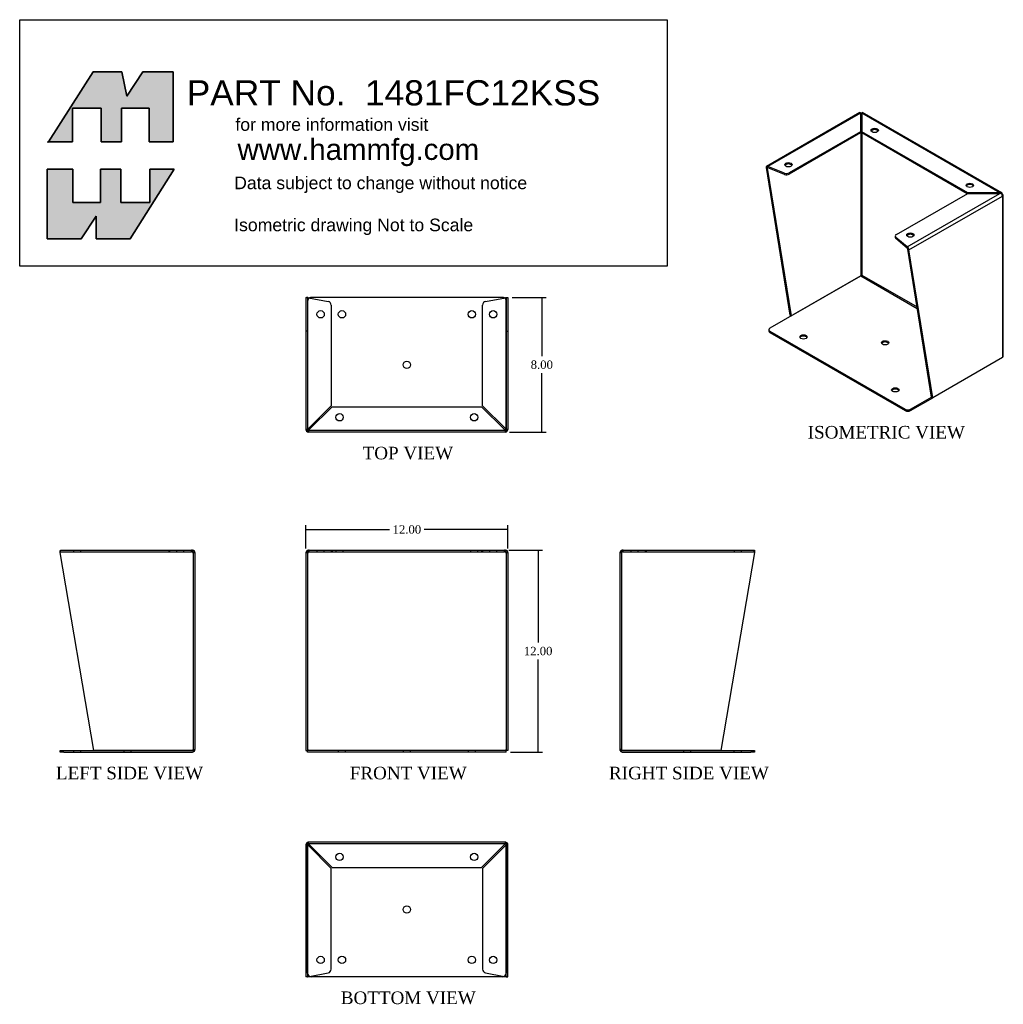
# Model space of a CAD drawing. Header units: inches. Extents: x 0 to 58.5, y 0.3 to 58.8.
import ezdxf
from ezdxf.enums import TextEntityAlignment as Align
from ezdxf.lldxf.tags import DXFTag

# ---------------------------------------------------------------- set-up
doc = ezdxf.new("R2010")
doc.units = ezdxf.units.IN
doc.header["$MEASUREMENT"] = 0
doc.layers.add('COM51473', color=7, linetype='Continuous')
doc.layers.add('Default', color=7, linetype='Continuous')
doc.styles.add('SEACAD_Times_New_Roman', font='times.ttf')
tags = doc.linetypes.add('HIDDEN2', pattern=[0.1875, 0.125, -0.0625]).pattern_tags.tags
tags[6:7] = [DXFTag(74, 4), DXFTag(75, 0), DXFTag(340, '0'), DXFTag(46, 0.0), DXFTag(50, 0.0), DXFTag(44, 0.0), DXFTag(45, 0.0)]
tags[4:5] = [DXFTag(74, 4), DXFTag(75, 0), DXFTag(340, '0'), DXFTag(46, 0.0), DXFTag(50, 0.0), DXFTag(44, 0.0), DXFTag(45, 0.0)]
doc.dimstyles.new('ANSI', dxfattribs={"dimtxt": 0.5, "dimasz": 0.5, "dimexe": 0.25, "dimexo": 0.25, "dimgap": 0.25, "dimtad": 0, "dimtih": 1, "dimtoh": 1, "dimzin": 4, "dimdsep": 46, "dimtxsty": 'SEACAD_Times_New_Roman', "dimblk1": '_SE_FILLED', "dimblk2": '_SE_FILLED', "dimsah": 1, "dimcen": 0.25, "dimadec": 0, "dimazin": 0, "dimtfac": 1, "dimtofl": 0, "dimtmove": 0, "dimatfit": 3, "dimfxl": 0, "dimtolj": 1, "dimtzin": 4, "dimarcsym": 0})

# ---------------------------------------------------------------- blocks, each defined once
blk = doc.blocks.new('SG')
at = {"layer": 'Default', "color": 7, "linetype": 'Continuous'}
for p, q in [((12.185, 48.338), (12.185, 52.494)), ((12.185, 52.494), (13.705, 52.494)), ((13.705, 52.494), (13.705, 50.502)), ((15.355, 50.502), (15.355, 52.494)), ((15.355, 52.494), (16.554, 52.494)), ((16.554, 52.494), (16.554, 50.502)), ((19.724, 52.494), (17.111, 48.338)), ((18.289, 50.502), (18.289, 52.494)), ((18.289, 52.494), (19.724, 52.494)), ((13.705, 50.502), (15.355, 50.502)), ((16.554, 50.502), (18.289, 50.502)), ((15.098, 49.688), (14.198, 48.338)), ((15.098, 48.338), (15.098, 49.688)), ((14.198, 48.338), (12.185, 48.338)), ((17.111, 48.338), (15.098, 48.338))]:
    blk.add_line(p, q, dxfattribs=at)
blk = doc.blocks.new('SE')
blk.add_blockref('SG', (0, 0))
blk = doc.blocks.new('SG1')
at = {"layer": 'Default', "color": 7, "linetype": 'Continuous'}
for p, q in [((14.926, 58.277), (12.255, 54.121)), ((16.618, 58.277), (14.926, 58.277)), ((16.918, 56.842), (16.618, 58.277)), ((17.861, 58.277), (16.918, 56.842)), ((19.681, 58.277), (17.861, 58.277)), ((19.681, 54.121), (19.681, 58.277)), ((13.684, 54.121), (13.684, 56.113)), ((13.684, 56.113), (15.397, 56.113)), ((15.397, 56.113), (15.397, 54.121)), ((16.597, 54.121), (16.597, 56.113)), ((16.597, 56.113), (18.246, 56.113)), ((18.246, 56.113), (18.246, 54.121)), ((12.255, 54.121), (13.684, 54.121)), ((15.397, 54.121), (16.597, 54.121)), ((18.246, 54.121), (19.681, 54.121))]:
    blk.add_line(p, q, dxfattribs=at)
blk = doc.blocks.new('SE1')
blk.add_blockref('SG1', (0, 0))
blk = doc.blocks.new('SE2')
at = {"layer": 'COM51473', "color": 7, "linetype": 'Continuous'}
for p, q in [((12.964, 29.686), (12.964, 29.774)), ((14.964, 17.925), (12.964, 29.686)), ((12.974, 29.829), (20.763, 29.829)), ((20.821, 29.829), (20.763, 29.829)), ((20.82, 29.774), (20.82, 29.686)), ((20.82, 29.686), (20.821, 29.686)), ((20.821, 29.734), (20.821, 29.829)), ((20.821, 29.686), (20.964, 29.686)), ((20.859, 29.716), (20.934, 29.774)), ((20.964, 29.686), (20.964, 17.972)), ((12.964, 17.829), (12.964, 17.924)), ((12.964, 17.924), (13.184, 17.924)), ((13.184, 17.829), (12.964, 17.829)), ((13.184, 17.924), (20.821, 17.924)), ((13.184, 17.829), (20.821, 17.829)), ((20.821, 17.925), (14.964, 17.925)), ((20.821, 17.925), (20.955, 17.925)), ((20.955, 17.924), (20.821, 17.924))]:
    blk.add_line(p, q, dxfattribs=at)
at = {"layer": 'COM51473', "color": 7, "linetype": 'HIDDEN2'}
for p, q in [((12.974, 29.734), (12.974, 29.829)), ((12.974, 29.734), (20.763, 29.734)), ((13.745, 29.829), (13.745, 29.734)), ((14.182, 29.734), (14.182, 29.829)), ((19.406, 29.829), (19.406, 29.734)), ((19.464, 29.829), (19.464, 29.734)), ((19.87, 29.829), (19.87, 29.734)), ((20.307, 29.734), (20.307, 29.829)), ((20.763, 29.734), (20.763, 29.829)), ((20.821, 29.734), (20.763, 29.734)), ((20.869, 29.686), (20.869, 17.972)), ((13.745, 17.924), (13.745, 17.829)), ((14.182, 17.829), (14.182, 17.924)), ((16.745, 17.924), (16.745, 17.829)), ((17.182, 17.829), (17.182, 17.924)), ((20.869, 17.972), (20.964, 17.972))]:
    blk.add_line(p, q, dxfattribs=at)
for centre, radius, start, end in [((20.759, 29.624), 0.11, 56.06422, 87.84538), ((20.821, 17.972), 0.048, 270, 0)]:
    blk.add_arc(centre, radius, start, end, dxfattribs=at)
at = {"layer": 'COM51473', "color": 7, "linetype": 'Continuous'}
for centre, radius, start, end in [((20.821, 29.686), 0.143, 37.58384, 90), ((20.821, 29.686), 0.048, 37.58398, 89.99986), ((20.821, 29.686), 0.048, 0, 37.58384), ((20.821, 29.686), 0.143, 0, 37.58384), ((20.821, 17.972), 0.143, 270, 340.38706), ((20.821, 17.972), 0.143, 340.38706, 0)]:
    blk.add_arc(centre, radius, start, end, dxfattribs=at)
at = {"layer": 'COM51473', "color": 7, "linetype": 'HIDDEN2'}
blk.add_ellipse((20.821, 17.972), major_axis=(-0.048, 0), ratio=0.99836, start_param=1.570796, end_param=3.141593, dxfattribs=at)
at = {"layer": 'COM51473', "color": 7, "linetype": 'Continuous'}
blk.add_ellipse((20.821, 17.972), major_axis=(-0.143, 0), ratio=0.99836, start_param=2.799282, end_param=3.141593, dxfattribs=at)
for points in [[(12.964, 29.774), (12.965, 29.791), (12.967, 29.805), (12.971, 29.824), (12.972, 29.829), (12.974, 29.829)], [(20.763, 29.829), (20.773, 29.829), (20.782, 29.824), (20.801, 29.805), (20.811, 29.791), (20.82, 29.774)]]:
    blk.add_open_spline(points, degree=3, knots=[0, 0, 0, 0, 0.5, 0.5, 1, 1, 1, 1], dxfattribs=at)
at = {"layer": 'COM51473', "color": 7, "linetype": 'HIDDEN2'}
blk.add_open_spline([(12.964, 29.716), (12.965, 29.722), (12.967, 29.726), (12.971, 29.733), (12.972, 29.734), (12.974, 29.734)], degree=3, knots=[0, 0, 0, 0, 0.5, 0.5, 1, 1, 1, 1], dxfattribs=at)
blk = doc.blocks.new('SE3')
at = {"layer": 'COM51473', "color": 7, "linetype": 'Continuous'}
for p, q in [((27.563, 29.686), (27.563, 17.925)), ((27.563, 29.686), (27.706, 29.686)), ((27.668, 29.716), (27.593, 29.774)), ((27.763, 29.829), (27.706, 29.829)), ((27.706, 29.774), (27.706, 29.829)), ((27.706, 29.686), (27.706, 29.774)), ((27.763, 29.829), (39.362, 29.829)), ((39.42, 29.829), (39.362, 29.829)), ((39.42, 29.774), (39.42, 29.829)), ((39.42, 29.774), (39.42, 29.686)), ((39.42, 29.686), (39.563, 29.686)), ((39.458, 29.716), (39.533, 29.774)), ((39.563, 29.686), (39.563, 17.925)), ((27.563, 17.925), (27.658, 17.925)), ((27.658, 17.925), (27.706, 17.972)), ((27.658, 17.924), (27.706, 17.972)), ((27.658, 17.829), (27.658, 17.924)), ((39.468, 17.829), (27.658, 17.829)), ((39.468, 17.925), (39.42, 17.972)), ((39.468, 17.924), (39.42, 17.972)), ((39.563, 17.925), (39.468, 17.925)), ((39.468, 17.829), (39.468, 17.924))]:
    blk.add_line(p, q, dxfattribs=at)
at = {"layer": 'COM51473', "color": 7, "linetype": 'HIDDEN2'}
for p, q in [((27.658, 29.686), (27.658, 17.925)), ((27.763, 29.734), (27.706, 29.734)), ((27.763, 29.734), (27.763, 29.829)), ((27.763, 29.734), (39.362, 29.734)), ((28.219, 29.829), (28.219, 29.734)), ((28.656, 29.734), (28.656, 29.829)), ((29.063, 29.829), (29.063, 29.734)), ((29.12, 29.829), (29.12, 29.734)), ((29.344, 29.829), (29.344, 29.734)), ((29.781, 29.734), (29.781, 29.829)), ((37.344, 29.829), (37.344, 29.734)), ((37.781, 29.734), (37.781, 29.829)), ((38.005, 29.829), (38.005, 29.734)), ((38.063, 29.829), (38.063, 29.734)), ((38.469, 29.829), (38.469, 29.734)), ((38.906, 29.734), (38.906, 29.829)), ((39.362, 29.734), (39.362, 29.829)), ((39.42, 29.734), (39.362, 29.734)), ((39.468, 29.686), (39.468, 17.925)), ((39.468, 17.924), (27.658, 17.924)), ((29.485, 17.924), (29.485, 17.829)), ((29.922, 17.829), (29.922, 17.924)), ((33.344, 17.924), (33.344, 17.829)), ((33.781, 17.829), (33.781, 17.924)), ((37.203, 17.924), (37.203, 17.829)), ((37.64, 17.829), (37.64, 17.924))]:
    blk.add_line(p, q, dxfattribs=at)
at = {"layer": 'COM51473', "color": 7, "linetype": 'Continuous'}
for centre, radius, start, end in [((27.706, 29.686), 0.143, 142.41616, 180), ((27.706, 29.686), 0.143, 90.00005, 142.41611), ((27.706, 29.686), 0.048, 142.41616, 180), ((27.706, 29.686), 0.048, 90, 142.41616), ((39.42, 29.686), 0.143, 37.58388, 89.99998), ((39.42, 29.686), 0.048, 37.58384, 90), ((39.42, 29.686), 0.048, 0, 37.58384), ((39.42, 29.686), 0.143, 0, 37.58384)]:
    blk.add_arc(centre, radius, start, end, dxfattribs=at)
at = {"layer": 'COM51473', "color": 7, "linetype": 'HIDDEN2'}
for centre, start, end in [((27.768, 29.624), 92.15471, 123.93569), ((39.358, 29.624), 56.06431, 87.84529)]:
    blk.add_arc(centre, 0.11, start, end, dxfattribs=at)
at = {"layer": 'COM51473', "color": 7, "linetype": 'Continuous'}
for points in [[(27.763, 29.829), (27.754, 29.829), (27.744, 29.824), (27.725, 29.805), (27.716, 29.791), (27.706, 29.774)], [(39.42, 29.774), (39.41, 29.791), (39.401, 29.805), (39.382, 29.824), (39.372, 29.829), (39.362, 29.829)]]:
    blk.add_open_spline(points, degree=3, knots=[0, 0, 0, 0, 0.5, 0.5, 1, 1, 1, 1], dxfattribs=at)
blk = doc.blocks.new('SE4')
at = {"layer": 'COM51473', "color": 7, "linetype": 'Continuous'}
for p, q in [((46.222, 29.686), (46.222, 17.972)), ((46.222, 29.686), (46.365, 29.686)), ((46.327, 29.716), (46.252, 29.774)), ((46.423, 29.829), (46.365, 29.829)), ((46.365, 29.734), (46.365, 29.829)), ((46.365, 29.686), (46.365, 29.774)), ((46.365, 29.686), (46.365, 29.686)), ((46.423, 29.829), (54.212, 29.829)), ((54.222, 29.686), (52.222, 17.925)), ((54.222, 29.774), (54.222, 29.686)), ((46.365, 17.925), (46.231, 17.925)), ((46.231, 17.924), (46.365, 17.924)), ((52.222, 17.925), (46.365, 17.925)), ((46.365, 17.924), (54.002, 17.924)), ((46.365, 17.829), (54.002, 17.829)), ((54.002, 17.924), (54.222, 17.924)), ((54.222, 17.829), (54.002, 17.829)), ((54.222, 17.924), (54.222, 17.829))]:
    blk.add_line(p, q, dxfattribs=at)
at = {"layer": 'COM51473', "color": 7, "linetype": 'HIDDEN2'}
for p, q in [((46.317, 29.686), (46.317, 17.972)), ((46.423, 29.734), (46.365, 29.734)), ((46.423, 29.734), (46.423, 29.829)), ((46.423, 29.734), (54.212, 29.734)), ((46.879, 29.829), (46.879, 29.734)), ((47.316, 29.734), (47.316, 29.829)), ((47.722, 29.829), (47.722, 29.734)), ((47.78, 29.829), (47.78, 29.734)), ((53.004, 29.829), (53.004, 29.734)), ((53.441, 29.734), (53.441, 29.829)), ((54.212, 29.734), (54.212, 29.829)), ((46.317, 17.972), (46.222, 17.972)), ((50.003, 17.924), (50.003, 17.829)), ((50.44, 17.829), (50.44, 17.924)), ((53.003, 17.924), (53.003, 17.829)), ((53.44, 17.829), (53.44, 17.924))]:
    blk.add_line(p, q, dxfattribs=at)
at = {"layer": 'COM51473', "color": 7, "linetype": 'Continuous'}
for centre, radius, start, end in [((46.365, 29.686), 0.143, 142.41616, 180), ((46.365, 29.686), 0.143, 90, 142.41616), ((46.365, 29.686), 0.048, 142.41616, 180), ((46.365, 29.686), 0.048, 90.00014, 142.41602), ((46.365, 17.972), 0.143, 180, 199.61294), ((46.365, 17.972), 0.143, 199.61294, 270)]:
    blk.add_arc(centre, radius, start, end, dxfattribs=at)
at = {"layer": 'COM51473', "color": 7, "linetype": 'HIDDEN2'}
for centre, radius, start, end in [((46.427, 29.624), 0.11, 92.15462, 123.93578), ((46.365, 17.972), 0.048, 180, 270)]:
    blk.add_arc(centre, radius, start, end, dxfattribs=at)
at = {"layer": 'COM51473', "color": 7, "linetype": 'Continuous'}
blk.add_ellipse((46.365, 17.972), major_axis=(0.143, 0), ratio=0.99836, start_param=3.141593, end_param=3.483903, dxfattribs=at)
at = {"layer": 'COM51473', "color": 7, "linetype": 'HIDDEN2'}
blk.add_ellipse((46.365, 17.972), major_axis=(0.048, 0), ratio=0.99836, start_param=3.141593, end_param=4.712389, dxfattribs=at)
at = {"layer": 'COM51473', "color": 7, "linetype": 'Continuous'}
for points in [[(46.365, 29.774), (46.375, 29.791), (46.385, 29.805), (46.404, 29.824), (46.413, 29.829), (46.423, 29.829)], [(54.212, 29.829), (54.213, 29.829), (54.215, 29.824), (54.219, 29.805), (54.221, 29.791), (54.222, 29.774)]]:
    blk.add_open_spline(points, degree=3, knots=[0, 0, 0, 0, 0.5, 0.5, 1, 1, 1, 1], dxfattribs=at)
at = {"layer": 'COM51473', "color": 7, "linetype": 'HIDDEN2'}
blk.add_open_spline([(54.212, 29.734), (54.213, 29.734), (54.215, 29.733), (54.219, 29.726), (54.221, 29.722), (54.222, 29.716)], degree=3, knots=[0, 0, 0, 0, 0.5, 0.5, 1, 1, 1, 1], dxfattribs=at)
blk = doc.blocks.new('SE5')
at = {"layer": 'COM51473', "color": 7, "linetype": 'Continuous'}
for p, q in [((27.563, 12.321), (27.563, 6.464)), ((27.658, 12.456), (27.658, 12.321)), ((27.658, 12.321), (27.658, 12.456)), ((27.658, 12.321), (27.658, 12.321)), ((27.658, 12.321), (27.658, 6.464)), ((27.658, 4.685), (27.658, 12.321)), ((39.42, 12.464), (27.706, 12.464)), ((39.468, 12.456), (39.468, 12.321)), ((39.468, 12.321), (39.468, 12.456)), ((39.468, 12.321), (39.468, 12.321)), ((39.468, 6.464), (39.468, 12.321)), ((39.468, 12.321), (39.468, 4.685)), ((39.563, 6.464), (39.563, 12.321)), ((27.658, 6.464), (27.563, 6.464)), ((27.563, 6.464), (27.563, 4.464)), ((27.658, 6.464), (27.658, 4.464)), ((39.468, 6.464), (39.563, 6.464)), ((39.468, 4.464), (39.468, 6.464)), ((39.563, 4.464), (39.563, 6.464)), ((27.658, 4.464), (27.563, 4.464)), ((27.658, 4.464), (27.668, 4.464)), ((27.706, 4.475), (27.778, 4.489)), ((39.248, 4.465), (27.878, 4.465)), ((39.348, 4.489), (39.42, 4.475)), ((39.458, 4.464), (39.468, 4.464)), ((39.468, 4.464), (39.563, 4.464))]:
    blk.add_line(p, q, dxfattribs=at)
at = {"layer": 'COM51473', "color": 7, "linetype": 'HIDDEN2'}
for p, q in [((27.658, 12.321), (27.563, 12.321)), ((27.668, 12.321), (27.658, 12.321)), ((27.706, 12.369), (27.706, 12.464)), ((39.42, 12.369), (27.706, 12.369)), ((27.706, 12.369), (27.706, 12.359)), ((27.763, 12.321), (29.12, 10.964)), ((38.005, 10.964), (39.362, 12.321)), ((39.42, 12.369), (39.42, 12.464)), ((39.42, 12.359), (39.42, 12.369)), ((39.468, 12.321), (39.458, 12.321)), ((39.468, 12.321), (39.563, 12.321)), ((29.063, 10.907), (27.706, 12.264)), ((39.42, 12.264), (38.063, 10.907)), ((29.063, 4.912), (29.063, 10.907)), ((29.12, 10.964), (38.005, 10.964)), ((38.063, 10.907), (38.063, 4.912)), ((27.778, 4.489), (28.883, 4.696)), ((38.242, 4.696), (39.348, 4.489))]:
    blk.add_line(p, q, dxfattribs=at)
for centre in [(29.563, 11.589), (37.563, 11.589), (28.438, 5.464), (38.688, 5.464)]:
    blk.add_circle(centre, 0.218, dxfattribs=at)
at = {"layer": 'COM51473', "color": 7, "linetype": 'Continuous'}
for centre in [(33.563, 8.465), (29.704, 5.465), (37.422, 5.465)]:
    blk.add_circle(centre, 0.218, dxfattribs=at)
for centre, radius, start, end in [((27.706, 12.321), 0.143, 109.61294, 180), ((27.706, 12.321), 0.143, 90, 109.61294), ((39.42, 12.321), 0.143, 70.38706, 90), ((39.42, 12.321), 0.143, 0, 70.38706), ((27.878, 4.685), 0.22, 180, 270), ((39.248, 4.685), 0.22, 270, 0), ((27.775, 4.157), 0.326, 102.32585, 109.28398), ((39.35, 4.157), 0.326, 70.71602, 77.67415)]:
    blk.add_arc(centre, radius, start, end, dxfattribs=at)
at = {"layer": 'COM51473', "color": 7, "linetype": 'HIDDEN2'}
for centre, radius, start, end in [((27.957, 12.899), 0.683, 237.77093, 248.44518), ((27.706, 12.321), 0.048, 90, 180), ((27.958, 12.472), 0.327, 207.45412, 219.54393), ((27.128, 12.07), 0.683, 21.55481, 32.22908), ((27.555, 12.069), 0.327, 50.4561, 62.54584), ((39.998, 12.07), 0.683, 147.77092, 158.44519), ((39.571, 12.069), 0.327, 117.45416, 129.5439), ((39.42, 12.321), 0.048, 0, 90), ((39.169, 12.899), 0.683, 291.55482, 302.22907), ((39.168, 12.472), 0.327, 320.45607, 332.54588), ((28.843, 4.912), 0.22, 280.6113, 0), ((38.283, 4.912), 0.22, 180, 259.3887), ((27.896, 1.878), 2.604, 94.17513, 96.68014), ((39.23, 1.878), 2.604, 83.31986, 85.82487)]:
    blk.add_arc(centre, radius, start, end, dxfattribs=at)
at = {"layer": 'COM51473', "color": 7, "linetype": 'Continuous'}
for centre, start_param, end_param in [((27.706, 12.321), 3.141593, 3.483903), ((39.42, 12.321), 2.799282, 3.141593)]:
    blk.add_ellipse(centre, major_axis=(0, -0.143), ratio=0.99836, start_param=start_param, end_param=end_param, dxfattribs=at)
at = {"layer": 'COM51473', "color": 7, "linetype": 'HIDDEN2'}
for centre, start_param, end_param in [((27.706, 12.321), 3.141593, 4.712389), ((39.42, 12.321), 1.570796, 3.141593)]:
    blk.add_ellipse(centre, major_axis=(0, -0.048), ratio=0.99836, start_param=start_param, end_param=end_param, dxfattribs=at)
blk = doc.blocks.new('SE6')
at = {"layer": 'COM51473', "color": 7, "linetype": 'Continuous'}
for p, q in [((27.563, 44.859), (27.593, 44.859)), ((27.563, 44.859), (27.563, 37.002)), ((27.668, 44.859), (27.593, 44.859)), ((27.706, 44.848), (28.883, 44.628)), ((39.248, 44.858), (27.878, 44.858)), ((38.242, 44.628), (39.42, 44.848)), ((39.458, 44.859), (39.533, 44.859)), ((39.533, 44.859), (39.563, 44.859)), ((39.563, 44.859), (39.563, 37.002)), ((29.063, 44.411), (29.063, 38.416)), ((38.063, 38.416), (38.063, 44.411)), ((29.063, 38.416), (27.706, 37.059)), ((27.763, 37.002), (29.12, 38.359)), ((29.12, 38.359), (38.005, 38.359)), ((38.005, 38.359), (39.362, 37.002)), ((39.42, 37.059), (38.063, 38.416)), ((27.593, 37.002), (27.563, 37.002)), ((27.563, 37.002), (27.563, 37.002)), ((27.668, 37.002), (27.593, 37.002)), ((27.658, 37.002), (27.658, 37.002)), ((27.658, 36.999), (27.658, 37.002)), ((27.658, 37.002), (27.658, 37.002)), ((27.706, 36.964), (27.706, 36.889)), ((39.42, 36.964), (39.42, 36.889)), ((39.458, 37.002), (39.533, 37.002)), ((39.468, 37.002), (39.468, 37.002)), ((39.468, 36.999), (39.468, 37.002)), ((39.468, 37.002), (39.468, 37.002)), ((39.563, 37.002), (39.533, 37.002)), ((39.563, 37.002), (39.563, 37.002)), ((27.706, 36.859), (27.706, 36.889)), ((39.42, 36.859), (27.706, 36.859)), ((39.42, 36.889), (39.42, 36.859))]:
    blk.add_line(p, q, dxfattribs=at)
at = {"layer": 'COM51473', "color": 7, "linetype": 'HIDDEN2'}
for p, q in [((27.658, 44.859), (27.658, 37.002)), ((27.658, 44.638), (27.658, 37.002)), ((39.468, 44.859), (39.468, 37.002)), ((39.468, 37.002), (39.468, 44.638)), ((27.658, 42.859), (27.563, 42.859)), ((39.468, 42.859), (39.563, 42.859)), ((27.658, 36.867), (27.658, 37.002)), ((27.658, 36.867), (27.658, 36.999)), ((39.42, 36.954), (27.706, 36.954)), ((39.468, 36.867), (39.468, 37.002)), ((39.468, 36.867), (39.468, 36.999))]:
    blk.add_line(p, q, dxfattribs=at)
at = {"layer": 'COM51473', "color": 7, "linetype": 'Continuous'}
for centre in [(28.438, 43.859), (29.704, 43.858), (37.422, 43.858), (38.688, 43.859), (33.563, 40.858), (29.563, 37.734), (37.563, 37.734)]:
    blk.add_circle(centre, 0.218, dxfattribs=at)
for centre, radius, start, end in [((27.896, 47.445), 2.604, 263.31986, 265.82487), ((27.775, 45.166), 0.326, 250.71602, 257.67415), ((27.878, 44.638), 0.22, 90, 116.93449), ((28.843, 44.411), 0.22, 0, 79.3887), ((38.283, 44.411), 0.22, 100.6113, 180), ((39.248, 44.638), 0.22, 63.06551, 90), ((39.23, 47.445), 2.604, 274.17513, 276.68014), ((39.35, 45.166), 0.326, 282.32585, 289.28398), ((27.706, 37.002), 0.143, 180, 270), ((27.957, 36.424), 0.683, 111.55482, 122.22907), ((27.706, 37.002), 0.048, 180, 270), ((27.958, 36.851), 0.327, 140.45607, 152.54588), ((27.555, 37.254), 0.327, 297.45416, 309.5439), ((27.128, 37.253), 0.683, 327.77092, 338.44519), ((39.571, 37.254), 0.327, 230.4561, 242.54584), ((39.998, 37.253), 0.683, 201.55481, 212.22908), ((39.169, 36.424), 0.683, 57.77093, 68.44518), ((39.168, 36.851), 0.327, 27.45412, 39.54393), ((39.42, 37.002), 0.048, 270, 0), ((39.42, 37.002), 0.143, 270, 0)]:
    blk.add_arc(centre, radius, start, end, dxfattribs=at)
at = {"layer": 'COM51473', "color": 7, "linetype": 'HIDDEN2'}
for centre, start, end in [((27.878, 44.638), 116.93449, 180), ((39.248, 44.638), 0, 63.06551)]:
    blk.add_arc(centre, 0.22, start, end, dxfattribs=at)
at = {"layer": 'COM51473', "color": 7, "linetype": 'Continuous'}
for centre, start_param, end_param in [((27.706, 37.002), 1.570796, 3.058709), ((39.42, 37.002), 3.224476, 4.712389)]:
    blk.add_ellipse(centre, major_axis=(0, 0.048), ratio=0.99836, start_param=start_param, end_param=end_param, dxfattribs=at)
at = {"layer": 'COM51473', "color": 7, "linetype": 'HIDDEN2'}
for centre, major_axis, start_param, end_param in [((27.706, 37.002), (0, 0.048), 3.058709, 3.141593), ((39.42, 37.002), (0, 0.048), 3.141593, 3.224476), ((27.706, 37.002), (0, 0.143), 2.799282, 3.141593)]:
    blk.add_ellipse(centre, major_axis=major_axis, ratio=0.99836, start_param=start_param, end_param=end_param, dxfattribs=at)
blk = doc.blocks.new('SE7')
at = {"layer": 'COM51473', "color": 7, "linetype": 'Continuous'}
for p, q in [((60.491, 55.855), (54.941, 52.65)), ((60.528, 55.827), (55.021, 52.648)), ((60.528, 55.827), (60.528, 54.719)), ((60.542, 55.774), (60.528, 55.794)), ((60.528, 55.75), (60.535, 55.754)), ((60.535, 55.754), (60.535, 46.15)), ((60.535, 55.754), (60.535, 55.754)), ((60.596, 55.774), (60.609, 55.794)), ((60.603, 55.754), (60.603, 46.189)), ((60.603, 55.754), (60.609, 55.75)), ((60.609, 54.719), (60.609, 55.827)), ((68.811, 51.092), (60.609, 55.827)), ((68.917, 51.079), (60.646, 55.855)), ((60.528, 54.719), (56.289, 52.272)), ((60.528, 54.642), (56.289, 52.194)), ((60.528, 54.719), (60.528, 54.642)), ((66.892, 51.092), (60.609, 54.719)), ((60.609, 54.719), (60.609, 54.642)), ((66.865, 51.03), (60.609, 54.642)), ((54.979, 52.546), (54.912, 52.585)), ((54.912, 52.585), (56.326, 43.798)), ((54.986, 52.566), (54.933, 52.644)), ((54.979, 52.546), (55.021, 52.57)), ((54.979, 52.546), (56.393, 43.759)), ((55.021, 52.57), (55.021, 52.648)), ((56.009, 52.257), (55.021, 52.648)), ((56.009, 52.179), (55.021, 52.57)), ((56.009, 52.179), (56.009, 52.257)), ((56.289, 52.272), (56.289, 52.194)), ((62.653, 48.598), (66.892, 51.045)), ((63.304, 47.865), (68.811, 51.045)), ((68.811, 51.092), (66.892, 51.092)), ((66.892, 51.092), (66.892, 51.045)), ((66.892, 51.045), (68.811, 51.045)), ((68.811, 51.045), (68.811, 51.092)), ((68.891, 51.009), (68.932, 51.069)), ((68.917, 50.99), (68.953, 51.01)), ((68.995, 41.348), (68.995, 50.952)), ((63.397, 47.686), (68.953, 50.894)), ((68.953, 50.894), (68.953, 41.29)), ((68.953, 50.894), (68.953, 50.894)), ((62.588, 48.508), (62.588, 48.43)), ((63.304, 47.865), (62.627, 48.436)), ((62.627, 48.436), (62.627, 48.359)), ((63.304, 47.788), (62.627, 48.359)), ((63.304, 47.788), (63.304, 47.865)), ((63.323, 47.753), (63.376, 47.769)), ((63.33, 47.725), (63.397, 47.686)), ((64.744, 38.938), (63.33, 47.725)), ((64.811, 38.899), (63.397, 47.686)), ((60.535, 46.15), (55.135, 43.032)), ((56.393, 43.759), (60.535, 46.15)), ((60.535, 46.15), (63.896, 44.21)), ((60.603, 46.189), (63.882, 44.296)), ((56.393, 43.759), (56.326, 43.798)), ((55.07, 42.943), (55.07, 42.865)), ((55.135, 42.853), (63.175, 38.211)), ((55.135, 42.853), (55.135, 42.775)), ((55.135, 42.775), (63.175, 38.134)), ((68.953, 41.29), (64.811, 38.899)), ((63.486, 38.211), (64.744, 38.938)), ((63.486, 38.134), (64.811, 38.899)), ((64.744, 38.938), (64.811, 38.899)), ((63.175, 38.134), (63.175, 38.211)), ((63.486, 38.211), (63.486, 38.134))]:
    blk.add_line(p, q, dxfattribs=at)
for centre, radius, start, end in [((55.007, 52.538), 0.0347, 66.78031, 126.94877), ((68.848, 50.956), 0.141, 53.57149, 105.09751), ((68.747, 50.79), 0.263, 45.18143, 75.80558), ((63.175, 47.693), 0.216, 20.78595, 53.23075), ((63.248, 47.735), 0.0766, 13.50666, 43.90615)]:
    blk.add_arc(centre, radius, start, end, dxfattribs=at)
for centre, major_axis, ratio, start_param, end_param in [((60.569, 55.734), (0.143, 0), 0.57735, 1.290019, 1.852344), ((60.569, 55.734), (-0.024, 0.0416), 0.57735, 0.129436, 0.785398), ((60.569, 55.734), (0.048, 0), 0.57735, 0.785398, 2.356194), ((60.569, 55.734), (0.024, 0.0416), 0.57735, 5.497787, 6.153749), ((61.364, 54.716), (0.219, 0), 0.57735, 0.312499, 2.829093), ((56.238, 52.675), (0.218, 0), 0.57735, 0.312499, 2.829093), ((55.013, 52.527), (-0.071, 0.124), 0.57735, 0.129436, 0.785398), ((55.013, 52.527), (-0.024, 0.0416), 0.57735, 0.129436, 0.785398), ((56.133, 52.362), (-0.22, 0), 0.57735, 0.9706, 2.356194), ((56.133, 52.284), (0.22, 0), 0.57735, 4.112193, 5.497787), ((67.021, 51.45), (0.218, 0), 0.57735, 0.312499, 2.829093), ((68.852, 50.952), (0.072, 0.124), 0.57735, 5.497787, 6.153749), ((68.852, 50.952), (0.071, -0.124), 0.57735, 0.785398, 1.44136), ((68.852, 50.952), (-0.143, 0), 0.57735, 2.356194, 3.926991), ((63.485, 48.491), (-0.218, 0), 0.57735, 3.454092, 5.970686), ((62.808, 48.508), (0.22, 0), 0.57735, 2.356194, 3.741789), ((62.808, 48.43), (0.22, 0), 0.57735, 3.141593, 3.741789), ((63.296, 47.744), (0.024, -0.0416), 0.57735, 0.785398, 1.44136), ((63.296, 47.744), (0.071, -0.124), 0.57735, 0.785398, 1.44136), ((60.569, 46.17), (-0.048, -0.0277), 0.000711, 3.926581, 5.497377), ((60.569, 46.17), (-0.048, -0.0277), 0.000711, 0.785808, 2.356604), ((55.29, 42.943), (0.22, 0), 0.57735, 2.356194, 3.926991), ((55.29, 42.865), (0.22, 0), 0.57735, 3.141593, 3.926991), ((57.133, 42.438), (0.219, 0), 0.57735, 0.312499, 2.829093), ((61.983, 42.087), (0.219, 0), 0.57735, 0.312499, 2.829093), ((68.852, 41.348), (-0.143, 0), 0.57735, 2.356194, 3.141593), ((62.591, 39.287), (0.218, 0), 0.57735, 0.312499, 2.829093), ((63.33, 38.301), (-0.22, 0), 0.57735, 0.785398, 2.356194), ((63.33, 38.223), (0.22, 0), 0.57735, 3.926991, 5.497787)]:
    blk.add_ellipse(centre, major_axis=major_axis, ratio=ratio, start_param=start_param, end_param=end_param, dxfattribs=at)
for centre, major_axis in [((61.364, 54.794), (0.218, 0)), ((56.238, 52.753), (-0.218, 0)), ((67.021, 51.528), (0.218, 0)), ((63.485, 48.568), (-0.219, 0)), ((57.133, 42.516), (0.219, 0)), ((61.983, 42.165), (0.218, 0)), ((62.591, 39.365), (0.218, 0))]:
    blk.add_ellipse(centre, major_axis=major_axis, ratio=0.57735, dxfattribs=at)
for points, knots in [([(60.491, 55.855), (60.494, 55.856), (60.499, 55.856), (60.511, 55.849), (60.519, 55.84), (60.528, 55.827)], [0.1415704, 0.1415704, 0.1415704, 0.1415704, 0.5, 0.5, 1, 1, 1, 1]), ([(60.542, 55.774), (60.538, 55.773), (60.535, 55.77), (60.531, 55.762), (60.53, 55.757), (60.528, 55.75)], [0, 0, 0, 0, 0.5, 0.5, 1, 1, 1, 1]), ([(60.596, 55.774), (60.599, 55.773), (60.602, 55.77), (60.606, 55.762), (60.608, 55.757), (60.609, 55.75)], [0, 0, 0, 0, 0.5, 0.5, 1, 1, 1, 1]), ([(60.646, 55.855), (60.643, 55.856), (60.639, 55.856), (60.627, 55.849), (60.618, 55.84), (60.609, 55.827)], [0.1415906, 0.1415906, 0.1415906, 0.1415906, 0.5, 0.5, 1, 1, 1, 1]), ([(55.021, 52.648), (55.004, 52.656), (54.987, 52.66), (54.957, 52.659), (54.943, 52.653), (54.933, 52.644)], [0, 0, 0, 0, 0.5, 0.5, 1, 1, 1, 1])]:
    blk.add_open_spline(points, degree=3, knots=knots, dxfattribs=at)
blk = doc.blocks.new('_SE_FILLED')
at = {"color": 0}
blk.add_line((0, 0), (-1, 0), dxfattribs=at)
blk.add_solid([(0, 0), (-1, -0.1665), (-1, 0.1665), (0, 0)], dxfattribs=at)
blk = doc.blocks.new('*D16')
at = {"layer": 'Default', "color": 0, "linetype": 'Continuous', "lineweight": -2}
for p, q in [((29.06, 27.299), (31.062, 27.299)), ((30.812, 26.799), (30.812, 21.804)), ((30.812, 15.799), (30.812, 20.794)), ((29.166, 15.299), (31.062, 15.299))]:
    blk.add_line(p, q, dxfattribs=at)
at = {"layer": 'Defpoints', "color": 0, "linetype": 'Continuous'}
for p in [(28.81, 27.299), (28.916, 15.299), (30.812, 15.299)]:
    blk.add_point(p, dxfattribs=at)
at = {"layer": 'Default', "color": 0, "linetype": 'Continuous', "lineweight": -2, "xscale": 0.5, "yscale": 0.5, "zscale": 0.5}
for p, rotation in [((30.812, 27.299), 90), ((30.812, 15.299), 270)]:
    blk.add_blockref('_SE_FILLED', p, dxfattribs=dict(at, rotation=rotation))
at = {"layer": 'Default', "color": 0, "linetype": 'Continuous', "insert": (30.812, 21.299), "char_height": 0.5, "attachment_point": 5, "style": 'SEACAD_Times_New_Roman'}
blk.add_mtext('\\A1;\\A1;12.00', dxfattribs=at)
blk = doc.blocks.new('*D17')
at = {"layer": 'Default', "color": 0, "linetype": 'Continuous', "lineweight": -2}
for p, q in [((17.011, 27.406), (17.011, 28.78)), ((29.011, 27.406), (29.011, 28.78)), ((17.511, 28.53), (21.987, 28.53)), ((28.511, 28.53), (24.035, 28.53))]:
    blk.add_line(p, q, dxfattribs=at)
at = {"layer": 'Defpoints', "color": 0, "linetype": 'Continuous'}
for p in [(29.011, 28.53), (17.011, 27.156), (29.011, 27.156)]:
    blk.add_point(p, dxfattribs=at)
at = {"layer": 'Default', "color": 0, "linetype": 'Continuous', "lineweight": -2, "xscale": 0.5, "yscale": 0.5, "zscale": 0.5, "rotation": 180}
blk.add_blockref('_SE_FILLED', (17.011, 28.53), dxfattribs=at)
at = {"layer": 'Default', "color": 0, "linetype": 'Continuous', "lineweight": -2, "xscale": 0.5, "yscale": 0.5, "zscale": 0.5}
blk.add_blockref('_SE_FILLED', (29.011, 28.53), dxfattribs=at)
at = {"layer": 'Default', "color": 0, "linetype": 'Continuous', "insert": (23.011, 28.53), "char_height": 0.5, "attachment_point": 5, "style": 'SEACAD_Times_New_Roman'}
blk.add_mtext('\\A1;\\A1;12.00', dxfattribs=at)
blk = doc.blocks.new('*D18')
at = {"layer": 'Default', "color": 0, "linetype": 'Continuous', "lineweight": -2}
for p, q in [((29.261, 42.328), (31.279, 42.328)), ((31.029, 41.828), (31.029, 38.833)), ((31.029, 34.828), (31.029, 37.823)), ((29.118, 34.328), (31.279, 34.328))]:
    blk.add_line(p, q, dxfattribs=at)
at = {"layer": 'Defpoints', "color": 0, "linetype": 'Continuous'}
for p in [(29.011, 42.328), (31.029, 42.328), (28.868, 34.328)]:
    blk.add_point(p, dxfattribs=at)
at = {"layer": 'Default', "color": 0, "linetype": 'Continuous', "lineweight": -2, "xscale": 0.5, "yscale": 0.5, "zscale": 0.5}
for p, rotation in [((31.029, 42.328), 90), ((31.029, 34.328), 270)]:
    blk.add_blockref('_SE_FILLED', p, dxfattribs=dict(at, rotation=rotation))
at = {"layer": 'Default', "color": 0, "linetype": 'Continuous', "insert": (31.029, 38.328), "char_height": 0.5, "attachment_point": 5, "style": 'SEACAD_Times_New_Roman'}
blk.add_mtext('\\A1;\\A1;8.00', dxfattribs=at)

msp = doc.modelspace()

# ---------------------------------------------------------------- hatches: boundary and pattern name
at = {"layer": 'Default', "linetype": 'Continuous'}
for points in [[(6.066, 55.746), (4.374, 55.746), (1.703, 51.591), (3.132, 51.591), (3.132, 53.583), (4.845, 53.583), (4.845, 51.591), (6.045, 51.591), (6.045, 53.583), (7.694, 53.583), (7.694, 51.591), (9.129, 51.591), (9.129, 55.746), (7.308, 55.746), (6.366, 54.311)], [(4.802, 47.971), (3.153, 47.971), (3.153, 49.963), (1.632, 49.963), (1.632, 45.808), (3.646, 45.808), (4.545, 47.157), (4.545, 45.808), (6.559, 45.808), (9.172, 49.963), (7.737, 49.963), (7.737, 47.971), (6.002, 47.971), (6.002, 49.963), (4.802, 49.963)]]:
    msp.add_hatch(color=7, dxfattribs=at).paths.add_polyline_path(points)

# ---------------------------------------------------------------- linework, layer by layer
at = {"layer": 'Default', "color": 7, "linetype": 'Continuous'}
for p, q in [((0, 58.849), (38.486, 58.849)), ((0, 44.189), (0, 58.849)), ((38.486, 58.849), (38.486, 44.189)), ((4.374, 55.746), (1.675, 51.548)), ((6.066, 55.746), (4.374, 55.746)), ((6.366, 54.311), (6.066, 55.746)), ((7.308, 55.746), (6.366, 54.311)), ((9.129, 55.746), (7.308, 55.746)), ((9.129, 51.591), (9.129, 55.746)), ((3.132, 53.583), (4.845, 53.583)), ((3.132, 51.591), (3.132, 53.583)), ((4.845, 53.583), (4.845, 51.591)), ((6.045, 53.583), (7.694, 53.583)), ((6.045, 51.591), (6.045, 53.583)), ((7.694, 53.583), (7.694, 51.591)), ((1.632, 51.591), (3.132, 51.591)), ((4.845, 51.591), (6.045, 51.591)), ((7.694, 51.591), (9.129, 51.591)), ((1.632, 49.963), (3.153, 49.963)), ((1.632, 45.808), (1.632, 49.963)), ((3.153, 49.963), (3.153, 47.971)), ((4.802, 49.963), (6.002, 49.963)), ((4.802, 47.971), (4.802, 49.963)), ((6.002, 49.963), (6.002, 47.971)), ((9.172, 49.963), (6.559, 45.808)), ((7.737, 49.963), (9.172, 49.963)), ((7.737, 47.971), (7.737, 49.963)), ((3.153, 47.971), (4.802, 47.971)), ((6.002, 47.971), (7.737, 47.971)), ((4.545, 47.157), (3.646, 45.808)), ((4.545, 45.808), (4.545, 47.157)), ((3.646, 45.808), (1.632, 45.808)), ((6.559, 45.808), (4.545, 45.808)), ((38.486, 44.189), (0, 44.189))]:
    msp.add_line(p, q, dxfattribs=at)
for points in [[(6.066, 55.746), (6.366, 54.311), (7.308, 55.746), (9.129, 55.746), (9.129, 51.591), (7.694, 51.591), (7.694, 53.583), (6.045, 53.583), (6.045, 51.591), (4.845, 51.591), (4.845, 53.583), (3.132, 53.583), (3.132, 51.591), (1.703, 51.591), (4.374, 55.746), (6.066, 55.746)], [(6.066, 55.746), (6.366, 54.311), (7.308, 55.746), (9.129, 55.746), (9.129, 51.591), (7.694, 51.591), (7.694, 53.583), (6.045, 53.583), (6.045, 51.591), (4.845, 51.591), (4.845, 53.583), (3.132, 53.583), (3.132, 51.591), (1.703, 51.591), (4.374, 55.746), (6.066, 55.746)], [(6.066, 55.746), (6.366, 54.311), (7.308, 55.746), (9.129, 55.746), (9.129, 51.591), (7.694, 51.591), (7.694, 53.583), (6.045, 53.583), (6.045, 51.591), (4.845, 51.591), (4.845, 53.583), (3.132, 53.583), (3.132, 51.591), (1.703, 51.591), (4.374, 55.746), (6.066, 55.746)], [(6.066, 55.746), (6.366, 54.311), (7.308, 55.746), (9.129, 55.746), (9.129, 51.591), (7.694, 51.591), (7.694, 53.583), (6.045, 53.583), (6.045, 51.591), (4.845, 51.591), (4.845, 53.583), (3.132, 53.583), (3.132, 51.591), (1.703, 51.591), (4.374, 55.746), (6.066, 55.746)], [(6.066, 55.746), (6.366, 54.311), (7.308, 55.746), (9.129, 55.746), (9.129, 51.591), (7.694, 51.591), (7.694, 53.583), (6.045, 53.583), (6.045, 51.591), (4.845, 51.591), (4.845, 53.583), (3.132, 53.583), (3.132, 51.591), (1.703, 51.591), (4.374, 55.746), (6.066, 55.746)], [(4.802, 47.971), (3.153, 47.971), (3.153, 49.963), (1.632, 49.963), (1.632, 45.808), (3.646, 45.808), (4.545, 47.157), (4.545, 45.808), (6.559, 45.808), (9.172, 49.963), (7.737, 49.963), (7.737, 47.971), (6.002, 47.971), (6.002, 49.963), (4.802, 49.963), (4.802, 47.971)], [(4.802, 47.971), (3.153, 47.971), (3.153, 49.963), (1.632, 49.963), (1.632, 45.808), (3.646, 45.808), (4.545, 47.157), (4.545, 45.808), (6.559, 45.808), (9.172, 49.963), (7.737, 49.963), (7.737, 47.971), (6.002, 47.971), (6.002, 49.963), (4.802, 49.963), (4.802, 47.971)], [(4.802, 47.971), (3.153, 47.971), (3.153, 49.963), (1.632, 49.963), (1.632, 45.808), (3.646, 45.808), (4.545, 47.157), (4.545, 45.808), (6.559, 45.808), (9.172, 49.963), (7.737, 49.963), (7.737, 47.971), (6.002, 47.971), (6.002, 49.963), (4.802, 49.963), (4.802, 47.971)], [(4.802, 47.971), (3.153, 47.971), (3.153, 49.963), (1.632, 49.963), (1.632, 45.808), (3.646, 45.808), (4.545, 47.157), (4.545, 45.808), (6.559, 45.808), (9.172, 49.963), (7.737, 49.963), (7.737, 47.971), (6.002, 47.971), (6.002, 49.963), (4.802, 49.963), (4.802, 47.971)], [(4.802, 47.971), (3.153, 47.971), (3.153, 49.963), (1.632, 49.963), (1.632, 45.808), (3.646, 45.808), (4.545, 47.157), (4.545, 45.808), (6.559, 45.808), (9.172, 49.963), (7.737, 49.963), (7.737, 47.971), (6.002, 47.971), (6.002, 49.963), (4.802, 49.963), (4.802, 47.971)]]:
    msp.add_lwpolyline(points, dxfattribs=at)

# ---------------------------------------------------------------- block references
for name in ['SE1', 'SE']:
    msp.add_blockref(name, (-10.552, -2.53))
at = {"layer": 'Default'}
for name in ['SE7', 'SE6', 'SE2', 'SE3', 'SE4', 'SE5']:
    msp.add_blockref(name, (-10.552, -2.53), dxfattribs=at)

# ---------------------------------------------------------------- texts
at = {"layer": 'Default', "color": 7, "linetype": 'Continuous', "style": 'SEACAD_Times_New_Roman'}
for s, p in [('ISOMETRIC VIEW', (46.833, 34.691)), ('TOP VIEW', (20.38, 33.453)), ('LEFT SIDE VIEW', (2.155, 14.424)), ('FRONT VIEW', (19.616, 14.424)), ('RIGHT SIDE VIEW', (35.023, 14.424)), ('BOTTOM VIEW', (19.083, 1.059))]:
    msp.add_text(s, height=0.75, dxfattribs=at).set_placement(p, align=Align.TOP_LEFT)
at = {"layer": 'Default', "attachment_point": 1}
for s, insert, char_height, width in [('{\\fArial|b0||i0||c0|p34;\\C7;\\H1.5;\\W1.;PART No.  1481FC12KSS}', (9.928, 55.251), 1.5, 28.24358), ('{\\fArial|b0||i0||c0|p34;\\C7;\\H0.75;\\W1.;for more information visit}', (12.817, 52.99), 0.75, 11.54348), ('{\\fArial|b0||i0||c0|p34;\\C7;\\H1.25;\\W1.;www.hammfg.com}', (12.947, 51.761), 1.25, 14.56522), ('{\\fArial|b0||i0||c0|p34;\\C7;\\H0.75;\\W1.;Data subject to change without notice\\P}{\\fArial|b0||i0||c0|p34;\\C7;\\H0.75;\\W1.;\\P}{\\fArial|b0||i0||c0|p34;\\C7;\\H0.75;\\W1.;Isometric drawing Not to Scale}', (12.745, 49.52), 0.75, 17.51087)]:
    msp.add_mtext(s, dxfattribs=dict(at, insert=insert, char_height=char_height, width=width))

# ---------------------------------------------------------------- dimensions: what is measured, and where the dimension line sits
at = {"layer": 'Default', "color": 7, "linetype": 'Continuous'}
for base, p1, p2, angle, picture, middle, dimtype in [((31.029, 42.328), (28.868, 34.328), (29.011, 42.328), 90, '*D18', (31.029, 38.328), 160), ((29.011, 28.53), (17.011, 27.156), (29.011, 27.156), 0, '*D17', (23.011, 28.53), 161), ((30.812, 15.299), (28.81, 27.299), (28.916, 15.299), 90, '*D16', (30.812, 21.299), 160)]:
    dim = msp.add_linear_dim(base=base, p1=p1, p2=p2, angle=angle, text='\\A1;<>', dimstyle='ANSI', dxfattribs=at)
    dim.commit()
    dim.dimension.update_dxf_attribs({"geometry": picture, "text_midpoint": middle, "dimtype": dimtype})

doc.saveas('drawing.dxf')
